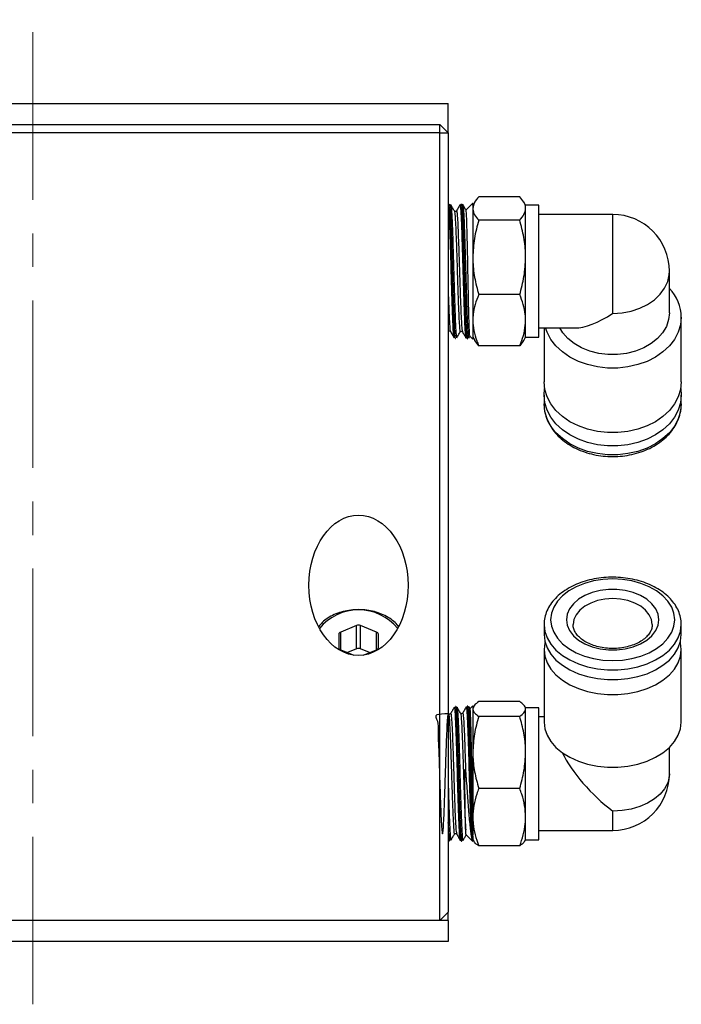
# Model space of a CAD drawing. Header units: inches. Extents: x 0.8 to 20.7, y 1.5 to 15.6.
# Tile 7 of 10: x 8.2 to 10.1, y 12.6 to 15.6. Entities that reach past the tile are written whole.
import ezdxf

# ---------------------------------------------------------------- set-up
doc = ezdxf.new("R2010")
doc.units = ezdxf.units.IN
doc.header["$MEASUREMENT"] = 0
doc.linetypes.add('CENTERX2', pattern=[0.8, 0.5, -0.1, 0.1, -0.1])
doc.layers.add('SLD-0', color=7, linetype='Continuous')

msp = doc.modelspace()

# ---------------------------------------------------------------- linework, layer by layer
at = {"color": 7, "linetype": 'Continuous', "lineweight": 25}
for p, q in [((6.9656, 15.3205), (9.4456, 15.3205)), ((9.4456, 15.233), (9.4456, 15.3205)), ((6.9906, 15.258), (9.4206, 15.258)), ((9.4206, 15.233), (9.4206, 15.258)), ((9.4456, 15.233), (9.4206, 15.258)), ((9.4206, 15.233), (6.9906, 15.233)), ((9.4206, 15.233), (9.4456, 15.233)), ((9.4206, 12.883), (9.4206, 15.233)), ((9.4456, 15.233), (9.4456, 12.908)), ((9.6586, 15.0422), (9.5363, 15.0422)), ((9.4492, 15.0203), (9.4486, 15.0203)), ((9.4525, 15.0178), (9.4528, 15.0183)), ((9.4849, 15.0214), (9.4844, 15.0214)), ((9.5169, 15.0207), (9.4982, 15.002)), ((9.5246, 15.027), (9.5187, 15.0168)), ((9.5187, 15.0225), (9.5187, 14.6175)), ((9.6762, 15.0168), (9.6704, 15.0269)), ((9.7156, 15.0168), (9.6762, 15.0168)), ((9.6762, 15.0073), (9.6762, 15.0168)), ((9.7156, 14.6739), (9.7156, 15.0168)), ((9.6762, 14.8613), (9.6762, 15.0073)), ((9.9359, 14.9893), (9.7156, 14.9893)), ((9.9359, 14.6944), (9.9359, 14.9893)), ((9.6586, 14.9724), (9.5363, 14.9724)), ((9.6762, 14.6739), (9.6762, 14.8613)), ((10.1052, 14.6964), (10.1052, 14.82)), ((9.6586, 14.7502), (9.5363, 14.7502)), ((9.6762, 14.6231), (9.6762, 14.6739)), ((9.7156, 14.6231), (9.7156, 14.6739)), ((10.1406, 14.49), (10.1406, 14.6826)), ((9.4456, 14.6427), (9.4457, 14.6429)), ((9.4456, 14.6405), (9.4457, 14.6408)), ((9.7156, 14.6507), (9.8224, 14.6507)), ((9.7312, 14.6507), (9.7312, 14.49)), ((9.4634, 14.6217), (9.4631, 14.6211)), ((9.4665, 14.6191), (9.467, 14.6191)), ((9.5022, 14.618), (9.5027, 14.618)), ((9.5065, 14.6202), (9.51, 14.6262)), ((9.5065, 14.6201), (9.5065, 14.6202)), ((9.5096, 14.6266), (9.5187, 14.6175)), ((9.5187, 14.6231), (9.5246, 14.613)), ((9.5363, 14.5977), (9.5248, 14.6131)), ((9.6703, 14.6131), (9.6586, 14.5977)), ((9.6704, 14.6131), (9.6762, 14.6231)), ((9.6762, 14.6231), (9.7156, 14.6231)), ((9.6586, 14.5977), (9.5363, 14.5977)), ((9.7312, 14.4504), (9.7312, 14.424)), ((10.1406, 14.424), (10.1406, 14.4504)), ((9.1719, 13.7629), (9.1247, 13.7436)), ((9.1719, 13.6933), (9.1719, 13.7629)), ((9.231, 13.7436), (9.1837, 13.7629)), ((9.1837, 13.6933), (9.1837, 13.7629)), ((9.7312, 13.7656), (9.7312, 13.736)), ((9.7312, 13.7656), (9.7312, 13.7639)), ((10.1406, 13.736), (10.1406, 13.7656)), ((9.1188, 13.7364), (9.1188, 13.6978)), ((9.1247, 13.6905), (9.1247, 13.7436)), ((9.231, 13.6905), (9.231, 13.7436)), ((9.2369, 13.6978), (9.2369, 13.7364)), ((9.1247, 13.6905), (9.1637, 13.6746)), ((9.1719, 13.6933), (9.145, 13.6823)), ((9.2107, 13.6823), (9.1837, 13.6933)), ((9.192, 13.6746), (9.231, 13.6905)), ((9.7312, 13.6915), (9.7312, 13.4752)), ((10.1406, 13.4752), (10.1406, 13.6915)), ((9.4677, 13.5219), (9.4672, 13.5219)), ((9.5016, 13.5175), (9.5019, 13.5196)), ((9.5034, 13.523), (9.5029, 13.523)), ((9.5108, 13.5145), (9.5072, 13.5209)), ((9.5187, 13.5235), (9.5101, 13.5148)), ((9.5187, 13.5235), (9.5187, 13.1388)), ((9.5212, 13.5221), (9.5187, 13.5178)), ((9.6586, 13.5361), (9.5363, 13.5361)), ((9.6762, 13.5178), (9.6738, 13.522)), ((9.7156, 13.5178), (9.6762, 13.5178)), ((9.6762, 13.5141), (9.6762, 13.5178)), ((9.6762, 13.3846), (9.6762, 13.5141)), ((9.7156, 13.1241), (9.7156, 13.5178)), ((9.4464, 13.5002), (9.4456, 13.5016)), ((9.4524, 13.5003), (9.4515, 13.4993)), ((9.6586, 13.4921), (9.5363, 13.4921)), ((9.7312, 13.4903), (9.7156, 13.4903)), ((10.1052, 13.321), (10.1052, 13.3994)), ((9.6762, 13.1914), (9.6762, 13.3846)), ((9.6586, 13.277), (9.5363, 13.277)), ((9.6762, 13.1241), (9.6762, 13.1914)), ((9.9359, 13.1517), (9.9359, 13.2096)), ((9.4986, 13.1386), (9.5187, 13.1185)), ((9.499, 13.1388), (9.4989, 13.1384)), ((9.5187, 13.1313), (9.5187, 13.1388)), ((9.5187, 13.1313), (9.5187, 13.1185)), ((9.7156, 13.1517), (9.9359, 13.1517)), ((9.4456, 13.1233), (9.4459, 13.1226)), ((9.4493, 13.1206), (9.4498, 13.1206)), ((9.485, 13.1195), (9.4856, 13.1195)), ((9.5145, 13.1306), (9.516, 13.1281)), ((9.5187, 13.1241), (9.5212, 13.1199)), ((9.6586, 13.1059), (9.5363, 13.1059)), ((9.6738, 13.1199), (9.6762, 13.1241)), ((9.6762, 13.1241), (9.7156, 13.1241)), ((9.4456, 12.908), (9.4206, 12.883)), ((9.4456, 12.883), (9.4456, 12.908)), ((9.4456, 12.883), (6.9656, 12.883)), ((9.4206, 12.883), (6.9906, 12.883)), ((9.4456, 12.883), (9.4456, 12.8205)), ((9.4456, 12.8205), (6.9656, 12.8205))]:
    msp.add_line(p, q, dxfattribs=at)
at = {"color": 7, "linetype": 'Continuous', "lineweight": 25, "flags": 128}
for points in [[(9.9359, 14.6944), (9.9638, 14.6961), (9.9909, 14.7012), (10.0165, 14.7095), (10.0399, 14.7209), (10.0605, 14.7349), (10.0776, 14.7513), (10.0909, 14.7695), (10.1, 14.7891), (10.1046, 14.8096), (10.1052, 14.82)], [(10.1052, 14.6964), (10.1029, 14.6757), (10.096, 14.6556), (10.0848, 14.6366), (10.0695, 14.6192), (10.0506, 14.604), (10.0285, 14.5912), (10.0039, 14.5813), (9.9775, 14.5746), (9.9499, 14.5712), (9.9219, 14.5712), (9.8944, 14.5746), (9.8679, 14.5813), (9.8433, 14.5912), (9.8213, 14.604), (9.8023, 14.6192), (9.787, 14.6366), (9.7782, 14.6507)], [(10.1406, 14.6826), (10.1384, 14.66), (10.1315, 14.6379), (10.1204, 14.6167), (10.1051, 14.5971), (10.086, 14.5793), (10.0636, 14.5639), (10.0383, 14.5511), (10.0107, 14.5413), (9.9815, 14.5346), (9.9512, 14.5312), (9.9206, 14.5312), (9.8904, 14.5346), (9.8611, 14.5413), (9.8336, 14.5511), (9.8083, 14.5639), (9.7858, 14.5793), (9.7668, 14.5971), (9.7515, 14.6167), (9.7403, 14.6379), (9.7358, 14.6507)], [(10.1406, 14.49), (10.1384, 14.4673), (10.1315, 14.4452), (10.1204, 14.4241), (10.1051, 14.4044), (10.086, 14.3867), (10.0636, 14.3712), (10.0383, 14.3584), (10.0107, 14.3486), (9.9815, 14.3419), (9.9512, 14.3385), (9.9206, 14.3385), (9.8904, 14.3419), (9.8611, 14.3486), (9.8336, 14.3584), (9.8083, 14.3712), (9.7858, 14.3867), (9.7668, 14.4044), (9.7515, 14.4241), (9.7403, 14.4452), (9.7335, 14.4673), (9.7312, 14.49), (9.7312, 14.49)], [(10.1389, 14.4702), (10.1406, 14.4504), (10.1384, 14.4277), (10.1315, 14.4056), (10.1204, 14.3845), (10.1051, 14.3648), (10.086, 14.3471), (10.0636, 14.3316), (10.0383, 14.3188), (10.0107, 14.309), (9.9815, 14.3023), (9.9512, 14.2989), (9.9206, 14.2989), (9.8904, 14.3023), (9.8611, 14.309), (9.8336, 14.3188), (9.8083, 14.3316), (9.7858, 14.3471), (9.7668, 14.3648), (9.7515, 14.3845), (9.7403, 14.4056), (9.7335, 14.4277), (9.7312, 14.4504), (9.7329, 14.4702)], [(10.1406, 14.424), (10.1384, 14.4013), (10.1315, 14.3792), (10.1204, 14.3581), (10.1051, 14.3384), (10.086, 14.3207), (10.0636, 14.3052), (10.0383, 14.2924), (10.0107, 14.2826), (9.9815, 14.2759), (9.9512, 14.2725), (9.9206, 14.2725), (9.8904, 14.2759), (9.8611, 14.2826), (9.8336, 14.2924), (9.8083, 14.3052), (9.7858, 14.3207), (9.7668, 14.3384), (9.7515, 14.3581), (9.7403, 14.3792), (9.7335, 14.4013), (9.7312, 14.424), (9.7312, 14.424)], [(10.121, 13.7804), (10.1187, 13.7995), (10.1119, 13.8181), (10.1008, 13.8357), (10.0856, 13.852), (10.0668, 13.8665), (10.0447, 13.8789), (10.0199, 13.8889), (9.9931, 13.8962), (9.9649, 13.9007), (9.9359, 13.9022), (9.907, 13.9007), (9.8787, 13.8962), (9.8519, 13.8889), (9.8272, 13.8789), (9.8051, 13.8665), (9.7862, 13.852), (9.771, 13.8357), (9.7599, 13.8181), (9.7532, 13.7995), (9.7509, 13.7804), (9.7532, 13.7614), (9.7599, 13.7428), (9.771, 13.7251), (9.7862, 13.7088), (9.8051, 13.6943), (9.8272, 13.6819), (9.8519, 13.6719), (9.8787, 13.6646), (9.907, 13.6601), (9.9359, 13.6586), (9.9649, 13.6601), (9.9931, 13.6646), (10.0199, 13.6719), (10.0447, 13.6819), (10.0668, 13.6943), (10.0856, 13.7088), (10.1008, 13.7251), (10.1119, 13.7428), (10.1187, 13.7614), (10.121, 13.7804)], [(10.0737, 13.7804), (10.0714, 13.7971), (10.0644, 13.8132), (10.0531, 13.8282), (10.0377, 13.8415), (10.019, 13.8528), (9.9973, 13.8616), (9.9736, 13.8676), (9.9486, 13.8707), (9.9232, 13.8707), (9.8982, 13.8676), (9.8745, 13.8616), (9.8529, 13.8528), (9.8341, 13.8415), (9.8188, 13.8282), (9.8074, 13.8132), (9.8005, 13.7971), (9.7981, 13.7804), (9.8005, 13.7638), (9.8074, 13.7477), (9.8188, 13.7327), (9.8341, 13.7193), (9.8529, 13.7081), (9.8745, 13.6992), (9.8982, 13.6932), (9.9232, 13.6901), (9.9486, 13.6901), (9.9736, 13.6932), (9.9973, 13.6992), (10.019, 13.7081), (10.0377, 13.7193), (10.0531, 13.7327), (10.0644, 13.7477), (10.0714, 13.7638), (10.0737, 13.7804)], [(10.054, 13.7656), (10.0518, 13.7808), (10.045, 13.7953), (10.0341, 13.8088), (10.0194, 13.8206), (10.0015, 13.8302), (9.9811, 13.8374), (9.959, 13.8418), (9.9359, 13.8433), (9.9129, 13.8418), (9.8907, 13.8374), (9.8703, 13.8302), (9.8524, 13.8206), (9.8377, 13.8088), (9.8268, 13.7953), (9.8201, 13.7808), (9.8178, 13.7658)], [(9.7312, 13.7639), (9.7335, 13.7455), (9.7403, 13.7259), (9.7515, 13.7071), (9.7668, 13.6897), (9.7858, 13.674), (9.8083, 13.6603), (9.8336, 13.6489), (9.8611, 13.6402), (9.8904, 13.6342), (9.9206, 13.6312), (9.9512, 13.6312), (9.9815, 13.6342), (10.0107, 13.6402), (10.0383, 13.6489), (10.0636, 13.6603), (10.086, 13.674), (10.1051, 13.6897), (10.1204, 13.7071), (10.1315, 13.7259), (10.1384, 13.7455), (10.1406, 13.7656)], [(9.7312, 13.736), (9.7335, 13.7159), (9.7403, 13.6962), (9.7515, 13.6775), (9.7668, 13.6601), (9.7858, 13.6443), (9.8083, 13.6306), (9.8336, 13.6193), (9.8611, 13.6105), (9.8904, 13.6046), (9.9206, 13.6016), (9.9512, 13.6016), (9.9815, 13.6046), (10.0107, 13.6105), (10.0383, 13.6193), (10.0636, 13.6306), (10.086, 13.6443), (10.1051, 13.6601), (10.1204, 13.6775), (10.1315, 13.6962), (10.1384, 13.7159), (10.1406, 13.736), (10.1406, 13.736)], [(9.734, 13.7137), (9.7335, 13.7116), (9.7312, 13.6915), (9.7335, 13.6714), (9.7403, 13.6518), (9.7515, 13.633), (9.7668, 13.6156), (9.7858, 13.5999), (9.8083, 13.5862), (9.8336, 13.5748), (9.8611, 13.5661), (9.8904, 13.5601), (9.9206, 13.5571), (9.9512, 13.5571), (9.9815, 13.5601), (10.0107, 13.5661), (10.0383, 13.5748), (10.0636, 13.5862), (10.086, 13.5999), (10.1051, 13.6156), (10.1204, 13.633), (10.1315, 13.6518), (10.1384, 13.6714), (10.1406, 13.6915), (10.1406, 13.6915)], [(10.1406, 13.6915), (10.1384, 13.7116), (10.1378, 13.7137)], [(9.7312, 13.4752), (9.7335, 13.4551), (9.7403, 13.4355), (9.7515, 13.4167), (9.7668, 13.3993), (9.7858, 13.3835), (9.8083, 13.3698), (9.8336, 13.3585), (9.8611, 13.3498), (9.8904, 13.3438), (9.9206, 13.3408), (9.9512, 13.3408), (9.9815, 13.3438), (10.0107, 13.3498), (10.0383, 13.3585), (10.0636, 13.3698), (10.086, 13.3835), (10.1051, 13.3993), (10.1204, 13.4167), (10.1315, 13.4355), (10.1384, 13.4551), (10.1406, 13.4752), (10.1406, 13.4752)], [(10.1052, 13.321), (10.1046, 13.3118), (10.1, 13.2936), (10.0909, 13.2762), (10.0776, 13.26), (10.0605, 13.2455), (10.0399, 13.2331), (10.0165, 13.223), (9.9909, 13.2156), (9.9638, 13.2111), (9.9359, 13.2096)]]:
    msp.add_lwpolyline(points, dxfattribs=at)
at = {"color": 7, "linetype": 'Continuous', "lineweight": 25}
for centre, radius, start, end in [((9.9359, 14.82), 0.1693, 0, 90), ((10.0141, 14.6802), 0.1266, 1.1178, 43.9493), ((9.1778, 13.6598), 0.1501, 38.99, 141.01), ((9.1778, 13.7479), 0.0161, 68.4189, 111.5811), ((9.1271, 13.7356), 0.00838, 106.9294, 174.6074), ((9.2285, 13.7356), 0.00838, 5.3926, 73.0706), ((9.1271, 13.6986), 0.00838, 185.3929, 253.0704), ((9.1778, 13.6783), 0.0161, 68.4195, 111.5805), ((9.2285, 13.6986), 0.00838, 286.9296, 354.6071), ((9.9359, 13.321), 0.1693, 270, 0)]:
    msp.add_arc(centre, radius, start, end, dxfattribs=at)
for centre, major_axis, ratio, start_param, end_param in [((9.9359, 14.82), (0.1547, 0.1547), 0.444071, 3.559505, 4.294476), ((9.9359, 13.321), (0.1585, -0.1585), 0.375452, 3.970816, 5.071556)]:
    msp.add_ellipse(centre, major_axis=major_axis, ratio=ratio, start_param=start_param, end_param=end_param, dxfattribs=at)
msp.add_ellipse((9.1778, 13.883), major_axis=(0, -0.2093), ratio=0.707107, dxfattribs=at)
for points, knots in [([(9.5363, 15.0422), (9.5314, 15.0365), (9.5215, 15.0251), (9.5196, 15.0133), (9.5187, 15.0073)], [0, 0, 0, 0, 0.495458, 1, 1, 1, 1]), ([(9.6762, 15.0073), (9.6762, 15.0081), (9.676, 15.0144), (9.6722, 15.0262), (9.6632, 15.0369), (9.6586, 15.0422)], [0, 0, 0, 0, 0.070062, 0.530771, 1, 1, 1, 1]), ([(9.463, 14.6218), (9.4627, 14.6225), (9.4621, 14.624), (9.4612, 14.6331), (9.4603, 14.6476), (9.4593, 14.667), (9.4584, 14.6909), (9.4574, 14.7182), (9.4564, 14.7487), (9.4555, 14.7809), (9.4545, 14.8145), (9.4536, 14.8479), (9.4526, 14.8809), (9.4516, 14.9118), (9.4507, 14.9403), (9.4497, 14.9652), (9.4488, 14.9862), (9.4478, 15.0023), (9.4468, 15.013), (9.4461, 15.0181), (9.4457, 15.0178), (9.4456, 15.0177)], [0, 0, 0, 0, 0.044105, 0.100117, 0.154533, 0.210529, 0.264925, 0.3209, 0.375278, 0.431233, 0.485599, 0.541543, 0.595894, 0.651823, 0.706155, 0.762064, 0.816377, 0.872265, 0.926564, 0.982439, 1, 1, 1, 1]), ([(9.4487, 15.0196), (9.4488, 15.0197), (9.4493, 15.0203), (9.45, 15.015), (9.451, 15.0044), (9.452, 14.988), (9.4529, 14.9672), (9.4539, 14.9419), (9.4548, 14.9133), (9.4558, 14.8819), (9.4568, 14.8489), (9.4577, 14.8149), (9.4587, 14.7812), (9.4596, 14.7484), (9.4606, 14.7179), (9.4616, 14.69), (9.4625, 14.666), (9.4635, 14.6462), (9.4644, 14.6314), (9.4654, 14.6223), (9.4661, 14.6185), (9.4665, 14.6193), (9.4665, 14.6195)], [0, 0, 0, 0, 0.024708, 0.07761, 0.132048, 0.184964, 0.239417, 0.292353, 0.346826, 0.39978, 0.45427, 0.507236, 0.56174, 0.614719, 0.669235, 0.722234, 0.776771, 0.829787, 0.884343, 0.937373, 0.991942, 1, 1, 1, 1]), ([(9.467, 14.6198), (9.4669, 14.6196), (9.4664, 14.6191), (9.4657, 14.6244), (9.4647, 14.6352), (9.4637, 14.6514), (9.4628, 14.6726), (9.4618, 14.6977), (9.4609, 14.7265), (9.4599, 14.7577), (9.4589, 14.791), (9.458, 14.8248), (9.457, 14.8587), (9.4561, 14.8912), (9.4551, 14.922), (9.4541, 14.9496), (9.4532, 14.9737), (9.4522, 14.9933), (9.4512, 15.0082), (9.4503, 15.0171), (9.4496, 15.0209), (9.4492, 15.02), (9.4492, 15.0199)], [0, 0, 0, 0, 0.023741, 0.078315, 0.131337, 0.185899, 0.238903, 0.293444, 0.34643, 0.400953, 0.453925, 0.508433, 0.561392, 0.615889, 0.66883, 0.723308, 0.776231, 0.83069, 0.883598, 0.93804, 0.990936, 1, 1, 1, 1]), ([(9.4636, 14.9998), (9.4618, 15.0028), (9.4582, 15.009), (9.4547, 15.0152), (9.4529, 15.0182)], [0, 0, 0, 0, 0.499982, 1, 1, 1, 1]), ([(9.453, 15.0177), (9.4532, 15.017), (9.4538, 15.0155), (9.4547, 15.0063), (9.4557, 14.992), (9.4566, 14.9725), (9.4576, 14.9489), (9.4586, 14.9214), (9.4595, 14.8912), (9.4605, 14.8588), (9.4614, 14.8255), (9.4624, 14.7917), (9.4634, 14.759), (9.4643, 14.7278), (9.4653, 14.6995), (9.4662, 14.6743), (9.4672, 14.6535), (9.4681, 14.6371), (9.4691, 14.6265), (9.4699, 14.6213), (9.4703, 14.6216), (9.4704, 14.6217)], [0, 0, 0, 0, 0.045907, 0.100074, 0.155814, 0.209999, 0.265757, 0.319962, 0.37574, 0.429962, 0.485757, 0.53999, 0.595797, 0.650047, 0.705871, 0.76014, 0.815984, 0.870272, 0.926135, 0.980434, 1, 1, 1, 1]), ([(9.481, 15.0194), (9.4791, 15.0162), (9.4753, 15.0096), (9.4716, 15.0031), (9.4697, 14.9999)], [0, 0, 0, 0, 0.500022, 1, 1, 1, 1]), ([(9.4987, 14.6203), (9.4987, 14.6203), (9.4984, 14.62), (9.4977, 14.6247), (9.4967, 14.6347), (9.4958, 14.6505), (9.4948, 14.6712), (9.4939, 14.6959), (9.4929, 14.7243), (9.4919, 14.7552), (9.491, 14.7882), (9.49, 14.8218), (9.4891, 14.8556), (9.4881, 14.8881), (9.4871, 14.919), (9.4862, 14.9468), (9.4852, 14.9712), (9.4843, 14.991), (9.4833, 15.0063), (9.4823, 15.0156), (9.4817, 15.0198), (9.4813, 15.0192), (9.4813, 15.0192)], [0, 0, 0, 0, 0.002992, 0.058999, 0.113408, 0.169397, 0.223795, 0.279772, 0.334155, 0.390117, 0.44448, 0.500421, 0.554765, 0.610686, 0.665019, 0.720927, 0.775246, 0.831141, 0.88544, 0.941315, 0.995595, 1, 1, 1, 1]), ([(9.4844, 15.0209), (9.4844, 15.0211), (9.4848, 15.0219), (9.4855, 15.0178), (9.4865, 15.0083), (9.4875, 14.9931), (9.4884, 14.9729), (9.4894, 14.9486), (9.4903, 14.9203), (9.4913, 14.8895), (9.4923, 14.8564), (9.4932, 14.8225), (9.4942, 14.7883), (9.4951, 14.7553), (9.4961, 14.7237), (9.4971, 14.6952), (9.498, 14.67), (9.499, 14.6493), (9.4999, 14.6331), (9.5009, 14.6228), (9.5017, 14.6179), (9.5021, 14.6185), (9.5022, 14.6187)], [0, 0, 0, 0, 0.012072, 0.066499, 0.11941, 0.173858, 0.226786, 0.28125, 0.334191, 0.388669, 0.441622, 0.496113, 0.549086, 0.603597, 0.656588, 0.711117, 0.764122, 0.818665, 0.871681, 0.926236, 0.979271, 1, 1, 1, 1]), ([(9.5028, 14.6186), (9.5025, 14.6186), (9.502, 14.6186), (9.5012, 14.6252), (9.5002, 14.6373), (9.4992, 14.6549), (9.4983, 14.6769), (9.4973, 14.7032), (9.4964, 14.7326), (9.4954, 14.7648), (9.4944, 14.7982), (9.4935, 14.8325), (9.4925, 14.8662), (9.4915, 14.8988), (9.4906, 14.9289), (9.4896, 14.9561), (9.4887, 14.9793), (9.4877, 14.9981), (9.4868, 15.0116), (9.4858, 15.02), (9.4852, 15.0208), (9.4849, 15.0212)], [0, 0, 0, 0, 0.036425, 0.089446, 0.144006, 0.197013, 0.251558, 0.304554, 0.359087, 0.412063, 0.466577, 0.519536, 0.574031, 0.626975, 0.681455, 0.734387, 0.788855, 0.84177, 0.89622, 0.949116, 1, 1, 1, 1]), ([(9.4882, 15.0191), (9.4882, 15.0192), (9.4886, 15.0205), (9.4893, 15.0177), (9.4902, 15.0101), (9.4912, 14.9965), (9.4921, 14.9782), (9.4931, 14.9551), (9.4941, 14.9285), (9.495, 14.8984), (9.496, 14.8664), (9.4969, 14.8328), (9.4979, 14.7991), (9.4989, 14.7657), (9.4998, 14.7341), (9.5008, 14.7047), (9.5017, 14.6788), (9.5027, 14.6567), (9.5037, 14.6393), (9.5046, 14.6272), (9.5054, 14.6208), (9.5059, 14.6207), (9.5061, 14.6206)], [0, 0, 0, 0, 0.006063, 0.058831, 0.11313, 0.165916, 0.220235, 0.273038, 0.327373, 0.380186, 0.434532, 0.487362, 0.541725, 0.594574, 0.648957, 0.701823, 0.756224, 0.809101, 0.863512, 0.916405, 0.970833, 1, 1, 1, 1]), ([(9.4988, 15.0018), (9.4971, 15.0046), (9.4938, 15.0104), (9.4904, 15.0163), (9.4886, 15.0194)], [0, 0, 0, 0, 0.475683, 1, 1, 1, 1]), ([(9.5187, 15.0167), (9.5187, 15.0172), (9.5187, 15.0202), (9.5186, 15.022), (9.5183, 15.0221), (9.5181, 15.0218), (9.5179, 15.0216), (9.5177, 15.0214), (9.5177, 15.0213), (9.5176, 15.0213), (9.5176, 15.0213), (9.5176, 15.0213), (9.5176, 15.0212), (9.5175, 15.0212), (9.5173, 15.021), (9.5171, 15.0208), (9.5169, 15.0207), (9.5168, 15.0206)], [0, 0, 0, 0, 0.125253, 0.627894, 0.771615, 0.843472, 0.879452, 0.883973, 0.885109, 0.885563, 0.886021, 0.886429, 0.887122, 0.88894, 0.896195, 0.92496, 1, 1, 1, 1]), ([(9.4636, 14.9993), (9.4636, 14.9994), (9.4642, 15.0006), (9.4652, 14.9903), (9.4668, 14.9681), (9.4684, 14.9332), (9.4699, 14.8903), (9.4715, 14.842), (9.473, 14.792), (9.4746, 14.7441), (9.4762, 14.7019), (9.4777, 14.6683), (9.4793, 14.6469), (9.4805, 14.6377), (9.4812, 14.6403), (9.4813, 14.641)], [0, 0, 0, 0, 0.006155, 0.093811, 0.181498, 0.269207, 0.356935, 0.444694, 0.532471, 0.620273, 0.708102, 0.795947, 0.883823, 0.971721, 1, 1, 1, 1]), ([(9.4696, 14.9998), (9.4686, 14.999), (9.4662, 14.9973), (9.4645, 14.9989), (9.4636, 14.9998)], [0, 0, 0, 0, 0.450771, 1, 1, 1, 1]), ([(9.4697, 14.9982), (9.4699, 14.9989), (9.4707, 15.0012), (9.4719, 14.9907), (9.4735, 14.9679), (9.475, 14.9332), (9.4766, 14.8903), (9.4782, 14.842), (9.4797, 14.792), (9.4813, 14.7441), (9.4829, 14.7018), (9.4844, 14.6686), (9.486, 14.6459), (9.487, 14.6419), (9.4875, 14.6399)], [0, 0, 0, 0, 0.0390817, 0.1266273, 0.2142036, 0.3018027, 0.3894199, 0.4770686, 0.5647344, 0.6524262, 0.7401449, 0.827879, 0.9156444, 1, 1, 1, 1]), ([(9.5099, 14.627), (9.5098, 14.627), (9.5094, 14.6272), (9.5089, 14.6337), (9.5083, 14.6455), (9.5077, 14.6627), (9.507, 14.6839), (9.5064, 14.7093), (9.5058, 14.7373), (9.5052, 14.7679), (9.5045, 14.7994), (9.5039, 14.8315), (9.5033, 14.8629), (9.5027, 14.8931), (9.5021, 14.9207), (9.5014, 14.9455), (9.5008, 14.9664), (9.5002, 14.9831), (9.4996, 14.9946), (9.499, 15.001), (9.4987, 15.0013), (9.4986, 15.0014)], [0, 0, 0, 0, 0.035, 0.090491, 0.147605, 0.202785, 0.259579, 0.314474, 0.370987, 0.425452, 0.481523, 0.535589, 0.591239, 0.644972, 0.700275, 0.75373, 0.808759, 0.861825, 0.916458, 0.969105, 1, 1, 1, 1]), ([(9.5187, 15.0073), (9.5187, 15.0065), (9.5189, 15.0002), (9.5227, 14.9884), (9.5317, 14.9778), (9.5363, 14.9724)], [0, 0, 0, 0, 0.070063, 0.53077, 1, 1, 1, 1]), ([(9.6586, 14.9724), (9.6635, 14.9781), (9.6734, 14.9895), (9.6753, 15.0013), (9.6762, 15.0073)], [0, 0, 0, 0, 0.495458, 1, 1, 1, 1]), ([(9.5363, 14.9724), (9.5314, 14.9544), (9.5215, 14.9179), (9.5196, 14.8803), (9.5187, 14.8613)], [0, 0, 0, 0, 0.4954579, 1, 1, 1, 1]), ([(9.6762, 14.8613), (9.6762, 14.8639), (9.676, 14.8839), (9.6722, 14.9215), (9.6632, 14.9553), (9.6586, 14.9724)], [0, 0, 0, 0, 0.0700622, 0.5307703, 1, 1, 1, 1]), ([(9.5187, 14.8613), (9.5187, 14.8586), (9.5189, 14.8387), (9.5227, 14.8011), (9.5317, 14.7672), (9.5363, 14.7502)], [0, 0, 0, 0, 0.070063, 0.5307702, 1, 1, 1, 1]), ([(9.6586, 14.7502), (9.6635, 14.7682), (9.6734, 14.8046), (9.6753, 14.8423), (9.6762, 14.8613)], [0, 0, 0, 0, 0.495458, 1, 1, 1, 1]), ([(9.4456, 14.7466), (9.4458, 14.7405), (9.4466, 14.717), (9.4479, 14.6839), (9.4497, 14.6543), (9.451, 14.6403), (9.4517, 14.6418), (9.4518, 14.642)], [0, 0, 0, 0, 0.098885, 0.380375, 0.661928, 0.943568, 1, 1, 1, 1]), ([(9.5363, 14.7502), (9.5325, 14.7405), (9.5248, 14.7211), (9.5195, 14.6955), (9.5189, 14.6797), (9.5187, 14.6739)], [0, 0, 0, 0, 0.387272, 0.778364, 1, 1, 1, 1]), ([(9.6762, 14.6739), (9.676, 14.6798), (9.6754, 14.6956), (9.67, 14.7212), (9.6624, 14.7405), (9.6586, 14.7502)], [0, 0, 0, 0, 0.228319, 0.61195, 1, 1, 1, 1]), ([(9.5187, 14.6739), (9.5193, 14.6637), (9.5206, 14.643), (9.5281, 14.6176), (9.5343, 14.6027), (9.5363, 14.5977)], [0, 0, 0, 0, 0.397921, 0.802016, 1, 1, 1, 1]), ([(9.6586, 14.5977), (9.6607, 14.6029), (9.6668, 14.6178), (9.6743, 14.6432), (9.6756, 14.6636), (9.6762, 14.6739)], [0, 0, 0, 0, 0.206506, 0.600611, 1, 1, 1, 1]), ([(9.4457, 14.6407), (9.4467, 14.6416), (9.4487, 14.6432), (9.4508, 14.6416), (9.4518, 14.6407)], [0, 0, 0, 0, 0.500083, 1, 1, 1, 1]), ([(9.4517, 14.6408), (9.4536, 14.6375), (9.4574, 14.631), (9.4611, 14.6245), (9.463, 14.6212)], [0, 0, 0, 0, 0.499975, 1, 1, 1, 1]), ([(9.4707, 14.621), (9.4724, 14.6241), (9.476, 14.6303), (9.4796, 14.6364), (9.4813, 14.6395)], [0, 0, 0, 0, 0.500026, 1, 1, 1, 1]), ([(9.4814, 14.6396), (9.4824, 14.6404), (9.4844, 14.6421), (9.4865, 14.6404), (9.4875, 14.6396)], [0, 0, 0, 0, 0.500135, 1, 1, 1, 1]), ([(9.4875, 14.6396), (9.4894, 14.6364), (9.4931, 14.6298), (9.4969, 14.6233), (9.4988, 14.6201)], [0, 0, 0, 0, 0.499972, 1, 1, 1, 1]), ([(9.7317, 14.4267), (9.7316, 14.4227), (9.7311, 14.4114), (9.7347, 14.3927), (9.7422, 14.3714), (9.7537, 14.3511), (9.7687, 14.3323), (9.787, 14.3152), (9.8084, 14.3003), (9.8324, 14.2878), (9.8584, 14.2781), (9.886, 14.2712), (9.9146, 14.2673), (9.9436, 14.2666), (9.9725, 14.269), (10.0006, 14.2745), (10.0276, 14.2829), (10.0527, 14.2943), (10.0756, 14.3083), (10.0957, 14.3247), (10.1125, 14.3432), (10.1257, 14.3634), (10.1349, 14.3849), (10.1399, 14.4053), (10.1404, 14.4184), (10.1406, 14.424)], [0, 0, 0, 0, 0.0232756, 0.066932, 0.1105845, 0.154455, 0.1986832, 0.2432934, 0.2882196, 0.3333593, 0.3786184, 0.4239317, 0.4692633, 0.5146112, 0.5599847, 0.6053947, 0.6508526, 0.696363, 0.7419068, 0.7874234, 0.8328141, 0.8779445, 0.9226832, 0.9669658, 1, 1, 1, 1]), ([(10.1406, 13.7656), (10.1405, 13.7695), (10.1401, 13.7802), (10.1362, 13.7973), (10.128, 13.8164), (10.1159, 13.8345), (10.1004, 13.8512), (10.0815, 13.8662), (10.0596, 13.8793), (10.0353, 13.8901), (10.0089, 13.8984), (9.9811, 13.9041), (9.9525, 13.9071), (9.9235, 13.9073), (9.8947, 13.9047), (9.8667, 13.8994), (9.8401, 13.8914), (9.8153, 13.8808), (9.7928, 13.8679), (9.7731, 13.8527), (9.7567, 13.8356), (9.7441, 13.8169), (9.7356, 13.7971), (9.7313, 13.7792), (9.7316, 13.768), (9.7317, 13.7637)], [0, 0, 0, 0, 0.025231, 0.068256, 0.111399, 0.155044, 0.199373, 0.244322, 0.289686, 0.33525, 0.380854, 0.426434, 0.471985, 0.517528, 0.563096, 0.608713, 0.654414, 0.700225, 0.746151, 0.792142, 0.838028, 0.883553, 0.928427, 0.972489, 1, 1, 1, 1]), ([(9.2966, 13.7605), (9.2956, 13.762), (9.2909, 13.7687), (9.2792, 13.7788), (9.2618, 13.7905), (9.2416, 13.7997), (9.2196, 13.8063), (9.1964, 13.81), (9.1726, 13.8108), (9.1489, 13.8087), (9.1261, 13.8037), (9.1048, 13.7959), (9.0856, 13.7854), (9.0699, 13.7737), (9.0624, 13.7646), (9.059, 13.7606)], [0, 0, 0, 0, 0.023648, 0.105162, 0.187379, 0.27, 0.352783, 0.435587, 0.518403, 0.601262, 0.684198, 0.76725, 0.850436, 0.933695, 1, 1, 1, 1]), ([(10.054, 13.7656), (10.054, 13.7638), (10.0537, 13.7582), (10.051, 13.7489), (10.0444, 13.7373), (10.0342, 13.7262), (10.0203, 13.7159), (10.0035, 13.7073), (9.9845, 13.7006), (9.9638, 13.6962), (9.9421, 13.6943), (9.9201, 13.6948), (9.8987, 13.6979), (9.8787, 13.7033), (9.8607, 13.7108), (9.8454, 13.72), (9.8333, 13.7305), (9.8245, 13.7416), (9.8194, 13.7531), (9.8173, 13.7611), (9.8179, 13.7654), (9.818, 13.7658)], [0, 0, 0, 0, 0.028078, 0.08646, 0.141619, 0.200401, 0.257463, 0.313971, 0.370409, 0.42695, 0.483619, 0.540349, 0.597029, 0.653519, 0.70973, 0.765639, 0.821378, 0.87724, 0.934051, 0.993386, 1, 1, 1, 1]), ([(9.4637, 13.5198), (9.4618, 13.5165), (9.4581, 13.51), (9.4543, 13.5035), (9.4524, 13.5002)], [0, 0, 0, 0, 0.500028, 1, 1, 1, 1]), ([(9.4815, 13.1221), (9.4815, 13.122), (9.4811, 13.1218), (9.4804, 13.1268), (9.4794, 13.1374), (9.4785, 13.1536), (9.4775, 13.1745), (9.4766, 13.1995), (9.4756, 13.2281), (9.4746, 13.2591), (9.4737, 13.2921), (9.4727, 13.3257), (9.4718, 13.3594), (9.4708, 13.3917), (9.4698, 13.4222), (9.4689, 13.4497), (9.4679, 13.4736), (9.467, 13.4931), (9.466, 13.5078), (9.4651, 13.5169), (9.4643, 13.5207), (9.4638, 13.5194), (9.4636, 13.5189)], [0, 0, 0, 0, 0.008476, 0.062944, 0.115864, 0.170319, 0.223227, 0.277669, 0.330559, 0.384984, 0.437853, 0.492257, 0.545112, 0.599501, 0.652344, 0.706721, 0.759549, 0.813909, 0.866716, 0.921056, 0.973847, 1, 1, 1, 1]), ([(9.4672, 13.5215), (9.4672, 13.5216), (9.4676, 13.5225), (9.4683, 13.5188), (9.4692, 13.5098), (9.4702, 13.4951), (9.4712, 13.4754), (9.4721, 13.4515), (9.4731, 13.4236), (9.474, 13.3931), (9.475, 13.3602), (9.4759, 13.3265), (9.4769, 13.2923), (9.4779, 13.2592), (9.4788, 13.2276), (9.4798, 13.1989), (9.4807, 13.1734), (9.4817, 13.1523), (9.4827, 13.1358), (9.4836, 13.125), (9.4844, 13.1196), (9.4849, 13.1201), (9.485, 13.1203)], [0, 0, 0, 0, 0.007487, 0.061912, 0.11482, 0.169265, 0.222192, 0.276655, 0.329597, 0.384076, 0.437029, 0.49152, 0.54449, 0.598998, 0.651987, 0.706515, 0.759521, 0.814064, 0.867082, 0.921638, 0.97467, 1, 1, 1, 1]), ([(9.4856, 13.1201), (9.4853, 13.1202), (9.4848, 13.1204), (9.4839, 13.1276), (9.4829, 13.1401), (9.482, 13.158), (9.481, 13.1804), (9.4801, 13.207), (9.4791, 13.2365), (9.4781, 13.2687), (9.4772, 13.3021), (9.4762, 13.3364), (9.4753, 13.3699), (9.4743, 13.4022), (9.4733, 13.432), (9.4724, 13.4589), (9.4714, 13.4816), (9.4705, 13.5), (9.4695, 13.513), (9.4686, 13.5207), (9.468, 13.5213), (9.4677, 13.5215)], [0, 0, 0, 0, 0.041022, 0.094043, 0.148602, 0.201611, 0.256158, 0.309151, 0.363683, 0.416657, 0.471168, 0.524126, 0.57862, 0.631565, 0.686046, 0.738977, 0.793445, 0.846357, 0.900804, 0.953699, 1, 1, 1, 1]), ([(9.471, 13.5199), (9.4714, 13.5196), (9.472, 13.5192), (9.4729, 13.5114), (9.4739, 13.4985), (9.4749, 13.4805), (9.4758, 13.4579), (9.4768, 13.4316), (9.4777, 13.4019), (9.4787, 13.3701), (9.4797, 13.3367), (9.4806, 13.3031), (9.4816, 13.2697), (9.4825, 13.238), (9.4835, 13.2084), (9.4845, 13.1823), (9.4854, 13.1598), (9.4864, 13.1421), (9.4873, 13.1296), (9.4882, 13.1226), (9.4887, 13.1223), (9.4889, 13.1221)], [0, 0, 0, 0, 0.052858, 0.107249, 0.160125, 0.214535, 0.26743, 0.321861, 0.374767, 0.429208, 0.482129, 0.536585, 0.589524, 0.643998, 0.696956, 0.751451, 0.804422, 0.858931, 0.911914, 0.966436, 1, 1, 1, 1]), ([(9.482, 13.5014), (9.4803, 13.5045), (9.4767, 13.5107), (9.4731, 13.5168), (9.4714, 13.5199)], [0, 0, 0, 0, 0.49997, 1, 1, 1, 1]), ([(9.4995, 13.521), (9.4976, 13.5177), (9.4938, 13.5112), (9.4901, 13.5047), (9.4882, 13.5014)], [0, 0, 0, 0, 0.50003, 1, 1, 1, 1]), ([(9.5168, 13.1219), (9.5165, 13.1237), (9.5159, 13.1274), (9.5149, 13.1397), (9.514, 13.1569), (9.513, 13.1788), (9.5121, 13.205), (9.5111, 13.2342), (9.5101, 13.2661), (9.5092, 13.2993), (9.5082, 13.3334), (9.5073, 13.3668), (9.5063, 13.3992), (9.5054, 13.4291), (9.5044, 13.4561), (9.5035, 13.4791), (9.5025, 13.4978), (9.5015, 13.5112), (9.5006, 13.5193), (9.5001, 13.5201), (9.4998, 13.5205)], [0, 0, 0, 0, 0.054364, 0.110229, 0.165861, 0.223107, 0.278726, 0.335958, 0.391564, 0.448783, 0.50437, 0.561571, 0.617137, 0.674316, 0.729867, 0.787029, 0.842568, 0.899719, 0.955241, 1, 1, 1, 1]), ([(9.5029, 13.5228), (9.5032, 13.5224), (9.5038, 13.5216), (9.5047, 13.5133), (9.5057, 13.4997), (9.5067, 13.4811), (9.5076, 13.4578), (9.5086, 13.4307), (9.5095, 13.4003), (9.5105, 13.3679), (9.5115, 13.3339), (9.5124, 13.2998), (9.5134, 13.266), (9.5143, 13.234), (9.5153, 13.2042), (9.5162, 13.178), (9.5172, 13.1557), (9.518, 13.1405), (9.5185, 13.1337), (9.5187, 13.1313)], [0, 0, 0, 0, 0.0556441, 0.1170814, 0.1768027, 0.2382567, 0.2979908, 0.3594581, 0.4192112, 0.4806987, 0.5404734, 0.6019829, 0.6617753, 0.7233028, 0.7831086, 0.8446498, 0.904472, 0.9660306, 1, 1, 1, 1]), ([(9.5187, 13.1388), (9.5183, 13.1462), (9.5176, 13.1591), (9.5165, 13.1853), (9.5156, 13.2125), (9.5146, 13.2432), (9.5136, 13.2757), (9.5127, 13.3098), (9.5117, 13.3439), (9.5108, 13.3776), (9.5098, 13.4094), (9.5088, 13.439), (9.5079, 13.465), (9.5069, 13.4871), (9.506, 13.5043), (9.505, 13.5162), (9.5041, 13.5225), (9.5036, 13.5224), (9.5034, 13.5224)], [0, 0, 0, 0, 0.0818786, 0.1438042, 0.207526, 0.2694369, 0.3331443, 0.395038, 0.4587281, 0.5205989, 0.5842652, 0.6461172, 0.7097635, 0.7716003, 0.8352311, 0.8970526, 0.9606688, 1, 1, 1, 1]), ([(9.5072, 13.5202), (9.5073, 13.5201), (9.5077, 13.5201), (9.5085, 13.5143), (9.5094, 13.5029), (9.5104, 13.4857), (9.5113, 13.4641), (9.5123, 13.4382), (9.5132, 13.4093), (9.5142, 13.3775), (9.5153, 13.3388), (9.5161, 13.3105), (9.5166, 13.2937)], [0, 0, 0, 0, 0.02833, 0.129227, 0.233053, 0.333972, 0.437819, 0.538765, 0.64264, 0.74362, 0.847531, 1, 1, 1, 1]), ([(9.5166, 13.2937), (9.5163, 13.3093), (9.5158, 13.336), (9.5151, 13.3734), (9.5145, 13.4047), (9.5139, 13.4337), (9.5133, 13.4592), (9.5126, 13.4807), (9.512, 13.4975), (9.5114, 13.5088), (9.5109, 13.5144), (9.5106, 13.5144), (9.5106, 13.5144)], [0, 0, 0, 0, 0.144071, 0.245767, 0.350412, 0.452067, 0.556693, 0.657836, 0.761944, 0.86251, 0.966044, 1, 1, 1, 1]), ([(9.5363, 13.5361), (9.5314, 13.5325), (9.5215, 13.5253), (9.5196, 13.5179), (9.5187, 13.5141)], [0, 0, 0, 0, 0.4954582, 1, 1, 1, 1]), ([(9.5187, 13.5141), (9.5187, 13.5136), (9.5189, 13.5096), (9.5227, 13.5022), (9.5317, 13.4955), (9.5363, 13.4921)], [0, 0, 0, 0, 0.0700632, 0.5307701, 1, 1, 1, 1]), ([(9.6762, 13.5141), (9.6762, 13.5146), (9.676, 13.5186), (9.6722, 13.526), (9.6632, 13.5327), (9.6586, 13.5361)], [0, 0, 0, 0, 0.0700632, 0.5307703, 1, 1, 1, 1]), ([(9.6586, 13.4921), (9.6635, 13.4957), (9.6734, 13.5029), (9.6753, 13.5103), (9.6762, 13.5141)], [0, 0, 0, 0, 0.495458, 1, 1, 1, 1]), ([(9.4463, 13.4995), (9.4318, 13.4991), (9.3987, 13.4983), (9.4169, 13.4803), (9.4139, 13.4467), (9.4169, 13.401), (9.4183, 13.3477), (9.4202, 13.2918), (9.4219, 13.2387), (9.4237, 13.1933), (9.4254, 13.16), (9.4272, 13.1419), (9.429, 13.1407), (9.4307, 13.1566), (9.4325, 13.1881), (9.4342, 13.2322), (9.436, 13.2847), (9.4377, 13.3406), (9.4395, 13.3948), (9.4412, 13.442), (9.443, 13.4777), (9.4448, 13.4987), (9.4465, 13.5028), (9.4483, 13.4897), (9.45, 13.4607), (9.4518, 13.4184), (9.4535, 13.3668), (9.4553, 13.3109), (9.457, 13.2559), (9.4588, 13.2071), (9.4605, 13.1702), (9.4621, 13.1482), (9.4633, 13.1392), (9.464, 13.1419), (9.4642, 13.1425)], [0, 0, 0, 0, 0.025194, 0.05748, 0.089773, 0.12208, 0.154396, 0.18672, 0.219055, 0.251401, 0.283755, 0.316119, 0.348495, 0.380879, 0.413272, 0.445677, 0.478092, 0.510514, 0.542948, 0.575393, 0.607846, 0.640308, 0.672783, 0.705266, 0.737757, 0.770261, 0.802775, 0.835296, 0.867829, 0.900373, 0.932924, 0.961891, 0.990868, 1, 1, 1, 1]), ([(9.4515, 13.4993), (9.4515, 13.4993), (9.451, 13.4988), (9.4494, 13.4984), (9.4473, 13.499), (9.4467, 13.4999), (9.4464, 13.5003)], [0, 0, 0, 0, 0.0608384, 0.3750965, 0.6894554, 1, 1, 1, 1]), ([(9.4524, 13.4981), (9.4527, 13.4991), (9.4535, 13.5022), (9.455, 13.4891), (9.4567, 13.4608), (9.4585, 13.4184), (9.4602, 13.3668), (9.462, 13.3109), (9.4637, 13.2559), (9.4655, 13.207), (9.4672, 13.1705), (9.4688, 13.1472), (9.4698, 13.1433), (9.4703, 13.1414)], [0, 0, 0, 0, 0.044487, 0.142423, 0.240384, 0.338383, 0.436412, 0.534462, 0.632548, 0.730667, 0.828808, 0.916145, 1, 1, 1, 1]), ([(9.482, 13.5002), (9.4822, 13.5004), (9.4828, 13.5014), (9.484, 13.4897), (9.4855, 13.4656), (9.4871, 13.4295), (9.4886, 13.3855), (9.4902, 13.3366), (9.4918, 13.2865), (9.4933, 13.2411), (9.4947, 13.2032), (9.496, 13.1731), (9.4969, 13.1602), (9.4974, 13.1537)], [0, 0, 0, 0, 0.023679, 0.125295, 0.226929, 0.328596, 0.430292, 0.532007, 0.633758, 0.735532, 0.823667, 0.911826, 1, 1, 1, 1]), ([(9.4882, 13.5014), (9.4871, 13.5006), (9.4851, 13.4989), (9.4831, 13.5005), (9.4821, 13.5014)], [0, 0, 0, 0, 0.499871, 1, 1, 1, 1]), ([(9.4882, 13.4998), (9.4885, 13.5004), (9.4893, 13.5023), (9.4907, 13.4901), (9.4922, 13.4655), (9.4938, 13.4295), (9.4951, 13.3916), (9.4962, 13.3572), (9.4968, 13.3381), (9.4971, 13.3286)], [0, 0, 0, 0, 0.102155, 0.276039, 0.449954, 0.623924, 0.797945, 0.898964, 1, 1, 1, 1]), ([(9.5363, 13.4921), (9.5314, 13.4746), (9.5215, 13.4394), (9.5196, 13.4029), (9.5187, 13.3846)], [0, 0, 0, 0, 0.495458, 1, 1, 1, 1]), ([(9.6762, 13.3846), (9.6762, 13.3871), (9.676, 13.4064), (9.6722, 13.4428), (9.6632, 13.4756), (9.6586, 13.4921)], [0, 0, 0, 0, 0.070063, 0.53077, 1, 1, 1, 1]), ([(9.5187, 13.3846), (9.5187, 13.382), (9.5189, 13.3627), (9.5227, 13.3263), (9.5317, 13.2935), (9.5363, 13.277)], [0, 0, 0, 0, 0.070063, 0.53077, 1, 1, 1, 1]), ([(9.6586, 13.277), (9.6635, 13.2945), (9.6734, 13.3297), (9.6753, 13.3662), (9.6762, 13.3846)], [0, 0, 0, 0, 0.495458, 1, 1, 1, 1]), ([(9.4974, 13.1537), (9.4973, 13.1546), (9.4971, 13.1596), (9.4967, 13.1712), (9.4962, 13.1912), (9.4958, 13.2152), (9.4955, 13.2399), (9.4953, 13.2621), (9.4953, 13.2795), (9.4953, 13.2949), (9.4953, 13.31), (9.4955, 13.3213), (9.4957, 13.3289), (9.4959, 13.3315), (9.496, 13.3333), (9.4961, 13.3339), (9.4962, 13.3342), (9.4962, 13.3343), (9.4962, 13.3344), (9.4963, 13.3345), (9.4963, 13.3345), (9.4963, 13.3345), (9.4964, 13.3345), (9.4964, 13.3345), (9.4964, 13.3344), (9.4965, 13.3341), (9.4968, 13.3328), (9.497, 13.3308), (9.4971, 13.3292), (9.4971, 13.3286)], [0, 0, 0, 0, 0.025787, 0.159998, 0.292039, 0.427929, 0.566871, 0.660886, 0.737136, 0.801142, 0.864961, 0.934587, 0.94722, 0.963362, 0.968276, 0.97065, 0.97146, 0.972027, 0.972545, 0.972839, 0.973027, 0.973165, 0.973303, 0.973458, 0.973717, 0.974499, 0.978054, 0.992156, 1, 1, 1, 1]), ([(9.4971, 13.3286), (9.4979, 13.3188), (9.4993, 13.299), (9.5014, 13.2696), (9.5035, 13.2409), (9.5056, 13.2137), (9.5077, 13.1883), (9.5099, 13.1656), (9.5121, 13.1467), (9.5144, 13.1307), (9.516, 13.125), (9.5168, 13.1219)], [0, 0, 0, 0, 0.102839, 0.208458, 0.311275, 0.416763, 0.525406, 0.637004, 0.748893, 0.863868, 1, 1, 1, 1]), ([(9.4456, 13.2807), (9.4457, 13.2748), (9.4462, 13.258), (9.447, 13.2317), (9.448, 13.2031), (9.449, 13.1777), (9.4499, 13.1565), (9.4509, 13.1398), (9.4518, 13.1286), (9.4526, 13.1229), (9.4531, 13.1232), (9.4533, 13.1233)], [0, 0, 0, 0, 0.067482, 0.189537, 0.315134, 0.43723, 0.562869, 0.68501, 0.810696, 0.932869, 1, 1, 1, 1]), ([(9.5166, 13.2937), (9.5167, 13.2911), (9.5169, 13.2783), (9.5173, 13.2555), (9.5177, 13.2265), (9.5181, 13.199), (9.5184, 13.1743), (9.5187, 13.1535), (9.5187, 13.1435), (9.5187, 13.1388)], [0, 0, 0, 0, 0.039081, 0.195859, 0.354625, 0.513389, 0.682476, 0.851557, 1, 1, 1, 1]), ([(9.5363, 13.277), (9.5343, 13.2715), (9.5282, 13.2548), (9.5206, 13.2263), (9.5193, 13.2031), (9.5187, 13.1914)], [0, 0, 0, 0, 0.197985, 0.596281, 1, 1, 1, 1]), ([(9.6762, 13.1914), (9.6756, 13.2028), (9.6744, 13.2258), (9.6669, 13.2543), (9.6607, 13.2712), (9.6586, 13.277)], [0, 0, 0, 0, 0.393748, 0.793494, 1, 1, 1, 1]), ([(9.5187, 13.1914), (9.5189, 13.185), (9.5195, 13.1674), (9.5248, 13.1386), (9.5325, 13.1168), (9.5363, 13.1059)], [0, 0, 0, 0, 0.221636, 0.60854, 1, 1, 1, 1]), ([(9.6586, 13.1059), (9.6624, 13.1166), (9.67, 13.1382), (9.6754, 13.167), (9.676, 13.1848), (9.6762, 13.1914)], [0, 0, 0, 0, 0.383986, 0.771681, 1, 1, 1, 1]), ([(9.4499, 13.1213), (9.4497, 13.1212), (9.4492, 13.1209), (9.4484, 13.1266), (9.4474, 13.1379), (9.4465, 13.154), (9.4459, 13.1684), (9.4456, 13.1754)], [0, 0, 0, 0, 0.117715, 0.344315, 0.564461, 0.790996, 1, 1, 1, 1]), ([(9.4456, 13.1633), (9.4458, 13.1587), (9.4463, 13.1471), (9.4472, 13.1341), (9.4481, 13.1244), (9.4489, 13.1202), (9.4492, 13.121), (9.4493, 13.1211)], [0, 0, 0, 0, 0.168698, 0.428117, 0.680297, 0.939794, 1, 1, 1, 1]), ([(9.45, 13.1222), (9.4504, 13.124), (9.4508, 13.1264), (9.4513, 13.1327), (9.4514, 13.1345)], [0, 0, 0, 0, 0.712898, 1, 1, 1, 1]), ([(9.4535, 13.1226), (9.4553, 13.1257), (9.4588, 13.1318), (9.4624, 13.138), (9.4642, 13.141)], [0, 0, 0, 0, 0.500025, 1, 1, 1, 1]), ([(9.4642, 13.1411), (9.4652, 13.142), (9.4673, 13.1436), (9.4693, 13.142), (9.4703, 13.1411)], [0, 0, 0, 0, 0.500149, 1, 1, 1, 1]), ([(9.4703, 13.1411), (9.4722, 13.1379), (9.476, 13.1313), (9.4797, 13.1248), (9.4816, 13.1216)], [0, 0, 0, 0, 0.499981, 1, 1, 1, 1]), ([(9.486, 13.1233), (9.4862, 13.124), (9.4866, 13.1258), (9.4869, 13.1306), (9.4871, 13.1334)], [0, 0, 0, 0, 0.438085, 1, 1, 1, 1]), ([(9.4893, 13.1216), (9.4911, 13.1247), (9.4943, 13.1303), (9.4975, 13.1358), (9.4989, 13.1383)], [0, 0, 0, 0, 0.554873, 1, 1, 1, 1]), ([(9.4988, 13.1388), (9.4986, 13.1391), (9.4982, 13.1399), (9.4977, 13.1483), (9.4974, 13.1537)], [0, 0, 0, 0, 0.349744, 1, 1, 1, 1]), ([(9.5187, 13.1313), (9.5187, 13.1304), (9.5187, 13.126), (9.5186, 13.1224), (9.5183, 13.1205), (9.5181, 13.1202), (9.5179, 13.1201), (9.5177, 13.1202), (9.5177, 13.1203), (9.5176, 13.1203), (9.5176, 13.1203), (9.5176, 13.1204), (9.5176, 13.1204), (9.5175, 13.1205), (9.5173, 13.1207), (9.5171, 13.1212), (9.5169, 13.1216), (9.5168, 13.1219)], [0, 0, 0, 0, 0.125254, 0.627894, 0.771617, 0.843472, 0.879454, 0.883974, 0.885111, 0.885565, 0.886022, 0.886429, 0.887123, 0.888939, 0.896197, 0.92496, 1, 1, 1, 1]), ([(9.4462, 13.1233), (9.4461, 13.1229), (9.4459, 13.1222), (9.4457, 13.1235), (9.4456, 13.124)], [0, 0, 0, 0, 0.53938, 1, 1, 1, 1]), ([(9.5363, 13.1059), (9.531, 13.1094), (9.524, 13.1142), (9.5224, 13.1191), (9.5219, 13.1203)], [0, 0, 0, 0, 0.748558, 1, 1, 1, 1]), ([(9.6731, 13.1203), (9.6725, 13.1189), (9.6704, 13.114), (9.6635, 13.1092), (9.6586, 13.1059)], [0, 0, 0, 0, 0.291115, 1, 1, 1, 1])]:
    msp.add_open_spline(points, degree=3, knots=knots, dxfattribs=at)
at = {"layer": 'SLD-0', "color": 7, "linetype": 'CENTERX2', "lineweight": 18}
msp.add_line((8.2056, 12.633), (8.2056, 15.5705), dxfattribs=at)

doc.saveas('drawing.dxf')
